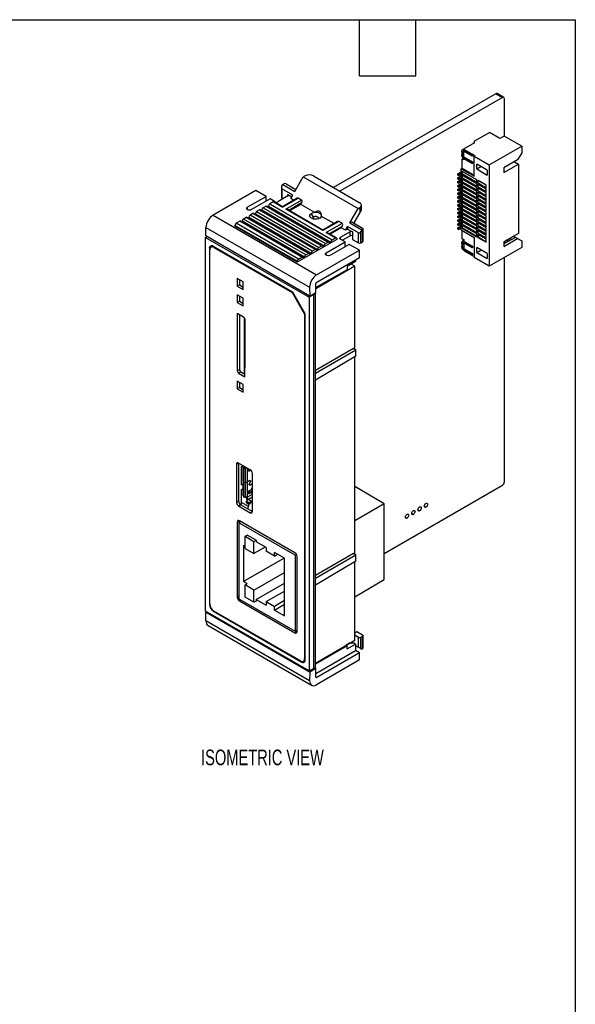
# Model space of a CAD drawing. Header units: millimetres. Extents: x 8 to 341, y 8 to 262.
# Tile 4 of 4: x 247 to 341, y 95 to 262. Entities that reach past the tile are written whole.
import ezdxf

# ---------------------------------------------------------------- set-up
doc = ezdxf.new("R2010")
doc.units = ezdxf.units.MM
doc.header["$LTSCALE"] = 1.25
doc.layers.add('DIMENSIONS', color=140, linetype='Continuous', lineweight=25)
doc.layers.add('TEXT', color=140, linetype='Continuous', lineweight=25)
doc.styles.add('SLDTEXTSTYLE0', font='TXT', dxfattribs={"width": 0.7})

msp = doc.modelspace()

# ---------------------------------------------------------------- linework, layer by layer
for p, q in [((300.344, 233.536), (327.831, 249.404)), ((328.962, 248.751), (301.475, 232.883)), ((327.831, 249.404), (328.962, 248.751)), ((329.212, 248.776), (328.081, 249.429)), ((329.316, 242.203), (329.316, 248.547)), ((324.211, 241.354), (326.791, 242.844)), ((328.559, 241.823), (326.791, 242.844)), ((329.266, 242.231), (328.559, 241.823)), ((332.236, 240.517), (329.266, 242.231)), ((323.94, 240.945), (322.172, 239.924)), ((324.246, 241.088), (322.407, 240.027)), ((324.211, 241.354), (324.211, 241.109)), ((324.211, 241.109), (324.246, 241.088)), ((324.211, 241.109), (324.211, 241.068)), ((326.756, 237.353), (332.236, 240.517)), ((332.236, 240.517), (332.236, 239.414)), ((322.089, 239.496), (322.089, 239.741)), ((322.301, 239.374), (322.089, 239.496)), ((322.089, 239.496), (322.089, 239.414)), ((322.089, 239.414), (322.089, 239.088)), ((322.089, 239.414), (322.231, 239.333)), ((322.089, 238.925), (322.089, 239.088)), ((322.089, 239.088), (322.231, 239.006)), ((322.355, 238.445), (322.16, 238.333)), ((322.231, 239.333), (322.301, 239.374)), ((322.231, 239.006), (322.231, 239.333)), ((322.301, 239.047), (322.231, 239.006)), ((322.372, 239.659), (322.301, 239.619)), ((322.301, 239.619), (322.301, 239.374)), ((322.301, 239.047), (322.301, 238.802)), ((322.301, 238.802), (322.407, 238.863)), ((322.372, 239.904), (322.443, 239.945)), ((323.857, 239.047), (322.372, 239.904)), ((323.857, 238.802), (322.372, 239.659)), ((322.443, 238.72), (322.372, 238.68)), ((322.372, 238.68), (323.857, 237.822)), ((322.372, 238.435), (323.857, 237.577)), ((322.407, 240.027), (324.317, 238.925)), ((322.407, 240.027), (322.407, 239.963)), ((322.407, 239.639), (322.407, 238.752)), ((322.407, 238.414), (322.407, 238.19)), ((322.443, 239.945), (323.928, 239.088)), ((322.443, 238.72), (323.928, 237.863)), ((323.857, 239.047), (323.928, 239.088)), ((323.857, 238.802), (323.857, 239.047)), ((323.928, 238.843), (323.857, 238.802)), ((323.928, 239.088), (323.928, 238.843)), ((324.317, 238.925), (324.175, 238.843)), ((324.175, 238.843), (326.756, 237.353)), ((324.175, 235.454), (324.175, 238.843)), ((332.236, 239.414), (331.529, 238.19)), ((322.018, 236.699), (322.16, 236.781)), ((322.16, 236.781), (322.16, 238.333)), ((322.407, 238.19), (322.16, 238.333)), ((322.16, 236.781), (324.175, 235.618)), ((323.857, 237.822), (323.928, 237.863)), ((323.857, 237.577), (323.857, 237.822)), ((323.857, 237.577), (323.928, 237.618)), ((323.928, 237.863), (323.928, 237.618)), ((326.403, 236.455), (324.635, 237.475)), ((324.635, 236.659), (324.635, 237.475)), ((324.635, 236.659), (325.342, 237.067)), ((326.756, 237.353), (326.756, 220.206)), ((331.529, 238.19), (329.231, 236.863)), ((329.231, 236.087), (331.671, 237.496)), ((329.231, 236.863), (329.231, 236.087)), ((330.999, 237.883), (331.671, 237.496)), ((331.671, 237.496), (331.671, 225.737)), ((293.858, 232.863), (295.276, 235.31)), ((295.569, 235.478), (295.276, 235.31)), ((295.276, 235.31), (304.539, 229.963)), ((296.983, 235.476), (304.832, 230.945)), ((321.417, 235.842), (322.054, 236.21)), ((321.417, 235.638), (321.417, 235.842)), ((321.559, 235.761), (321.417, 235.842)), ((321.559, 235.556), (321.417, 235.638)), ((321.417, 235.189), (322.054, 235.556)), ((321.417, 234.985), (321.417, 235.189)), ((321.559, 235.107), (321.417, 235.189)), ((322.195, 236.128), (321.559, 235.761)), ((321.559, 235.556), (322.195, 235.924)), ((321.559, 235.761), (321.559, 235.556)), ((322.195, 235.475), (321.559, 235.107)), ((321.559, 234.903), (322.195, 235.271)), ((321.559, 235.107), (321.559, 234.903)), ((322.018, 236.332), (322.018, 236.699)), ((322.018, 236.699), (324.175, 235.454)), ((322.054, 236.312), (322.018, 236.332)), ((324.635, 234.822), (322.018, 236.332)), ((322.018, 235.679), (322.018, 235.822)), ((322.054, 235.658), (322.018, 235.679)), ((324.635, 234.168), (322.018, 235.679)), ((322.018, 235.026), (322.018, 235.168)), ((322.036, 235.832), (324.635, 234.332)), ((322.036, 235.179), (324.635, 233.679)), ((322.054, 236.21), (322.054, 236.312)), ((324.635, 234.822), (322.054, 236.312)), ((322.195, 236.128), (322.054, 236.21)), ((322.054, 235.556), (322.054, 235.658)), ((324.635, 234.168), (322.054, 235.658)), ((322.195, 235.475), (322.054, 235.556)), ((322.107, 235.873), (324.635, 234.413)), ((322.107, 235.22), (324.635, 233.76)), ((322.195, 235.924), (322.195, 236.128)), ((322.195, 235.271), (322.195, 235.475)), ((324.635, 236.659), (326.403, 235.638)), ((326.403, 236.455), (326.403, 235.638)), ((291.578, 233.507), (291.574, 231.759)), ((291.666, 233.802), (291.808, 234.047)), ((291.808, 234.047), (291.949, 234.128)), ((291.808, 234.047), (293.858, 232.863)), ((292.374, 234.127), (294.035, 233.168)), ((321.559, 234.903), (321.417, 234.985)), ((321.417, 234.536), (322.054, 234.903)), ((321.417, 234.332), (321.417, 234.536)), ((321.559, 234.454), (321.417, 234.536)), ((321.559, 234.25), (321.417, 234.332)), ((321.417, 233.882), (322.054, 234.25)), ((321.417, 233.678), (321.417, 233.882)), ((321.559, 233.801), (321.417, 233.882)), ((321.559, 233.597), (321.417, 233.678)), ((321.417, 233.229), (322.054, 233.597)), ((322.195, 234.821), (321.559, 234.454)), ((321.559, 234.25), (322.195, 234.617)), ((321.559, 234.454), (321.559, 234.25)), ((322.195, 234.168), (321.559, 233.801)), ((321.559, 233.597), (322.195, 233.964)), ((321.559, 233.801), (321.559, 233.597)), ((322.195, 233.515), (321.559, 233.148)), ((322.054, 235.005), (322.018, 235.026)), ((324.635, 233.515), (322.018, 235.026)), ((322.018, 234.372), (322.018, 234.515)), ((322.054, 234.352), (322.018, 234.372)), ((324.635, 232.862), (322.018, 234.372)), ((322.018, 233.719), (322.018, 233.862)), ((322.054, 233.699), (322.018, 233.719)), ((324.635, 232.209), (322.018, 233.719)), ((322.036, 234.525), (324.635, 233.025)), ((322.036, 233.872), (324.635, 232.372)), ((322.054, 234.903), (322.054, 235.005)), ((324.635, 233.515), (322.054, 235.005)), ((322.195, 234.821), (322.054, 234.903)), ((322.054, 234.25), (322.054, 234.352)), ((324.635, 232.862), (322.054, 234.352)), ((322.195, 234.168), (322.054, 234.25)), ((322.054, 233.597), (322.054, 233.699)), ((324.635, 232.209), (322.054, 233.699)), ((322.195, 233.515), (322.054, 233.597)), ((322.107, 234.566), (324.635, 233.107)), ((322.107, 233.913), (324.635, 232.454)), ((322.195, 234.617), (322.195, 234.821)), ((322.195, 233.964), (322.195, 234.168)), ((322.195, 233.311), (322.195, 233.515)), ((324.635, 234.332), (324.635, 234.822)), ((324.635, 233.679), (324.635, 234.168)), ((324.635, 233.025), (324.635, 233.515)), ((324.812, 234.72), (324.812, 234.23)), ((326.226, 233.903), (324.812, 234.72)), ((324.812, 234.72), (324.847, 234.699)), ((324.847, 234.291), (324.812, 234.23)), ((324.812, 234.23), (326.226, 233.413)), ((324.812, 234.066), (324.812, 233.576)), ((326.226, 233.25), (324.812, 234.066)), ((324.812, 234.066), (324.847, 234.046)), ((324.847, 233.638), (324.812, 233.576)), ((324.812, 233.576), (326.226, 232.76)), ((324.812, 233.413), (324.812, 232.923)), ((326.226, 232.597), (324.812, 233.413)), ((324.812, 233.413), (324.847, 233.393)), ((326.226, 233.903), (324.847, 234.699)), ((324.847, 234.291), (324.847, 234.699)), ((324.847, 234.291), (326.226, 233.495)), ((326.226, 233.25), (324.847, 234.046)), ((324.847, 233.638), (324.847, 234.046)), ((324.847, 233.638), (326.226, 232.842)), ((326.226, 233.413), (326.226, 233.903)), ((287.253, 233.007), (280.005, 228.844)), ((285.796, 230.184), (288.978, 232.012)), ((288.978, 232.012), (287.253, 233.007)), ((288.976, 231.196), (288.978, 232.012)), ((292.655, 232.088), (290.958, 231.113)), ((291.666, 233.312), (291.662, 231.636)), ((293.504, 232.251), (291.666, 233.312)), ((292.654, 232.087), (292.655, 232.332)), ((292.655, 232.332), (293.326, 231.944)), ((293.15, 231.639), (293.504, 232.251)), ((321.417, 233.025), (321.417, 233.229)), ((321.559, 233.148), (321.417, 233.229)), ((321.559, 232.943), (321.417, 233.025)), ((321.417, 232.576), (322.054, 232.943)), ((321.417, 232.372), (321.417, 232.576)), ((321.559, 232.494), (321.417, 232.576)), ((321.559, 232.29), (321.417, 232.372)), ((321.417, 231.923), (322.054, 232.29)), ((321.417, 231.719), (321.417, 231.923)), ((321.559, 231.841), (321.417, 231.923)), ((321.559, 232.943), (322.195, 233.311)), ((321.559, 233.148), (321.559, 232.943)), ((322.195, 232.862), (321.559, 232.494)), ((321.559, 232.29), (322.195, 232.658)), ((321.559, 232.494), (321.559, 232.29)), ((322.195, 232.209), (321.559, 231.841)), ((321.559, 231.637), (322.195, 232.004)), ((321.559, 231.841), (321.559, 231.637)), ((322.018, 233.066), (322.018, 233.209)), ((322.054, 233.045), (322.018, 233.066)), ((324.635, 231.556), (322.018, 233.066)), ((322.018, 232.413), (322.018, 232.556)), ((322.054, 232.392), (322.018, 232.413)), ((324.635, 230.902), (322.018, 232.413)), ((322.018, 231.759), (322.018, 231.902)), ((322.054, 231.739), (322.018, 231.759)), ((324.635, 230.249), (322.018, 231.759)), ((322.036, 233.219), (324.635, 231.719)), ((322.036, 232.566), (324.635, 231.066)), ((322.036, 231.913), (324.635, 230.412)), ((322.054, 232.943), (322.054, 233.045)), ((324.635, 231.556), (322.054, 233.045)), ((322.195, 232.862), (322.054, 232.943)), ((322.054, 232.29), (322.054, 232.392)), ((324.635, 230.902), (322.054, 232.392)), ((322.195, 232.209), (322.054, 232.29)), ((322.054, 231.637), (322.054, 231.739)), ((324.635, 230.249), (322.054, 231.739)), ((322.107, 233.26), (324.635, 231.8)), ((322.107, 232.607), (324.635, 231.147)), ((322.107, 231.953), (324.635, 230.494)), ((322.195, 232.658), (322.195, 232.862)), ((322.195, 232.004), (322.195, 232.209)), ((324.635, 232.372), (324.635, 232.862)), ((324.635, 231.719), (324.635, 232.209)), ((324.847, 232.984), (324.812, 232.923)), ((324.812, 232.923), (326.226, 232.107)), ((324.812, 232.76), (324.812, 232.27)), ((326.226, 231.944), (324.812, 232.76)), ((324.812, 232.76), (324.847, 232.74)), ((324.847, 232.331), (324.812, 232.27)), ((324.812, 232.27), (326.226, 231.454)), ((324.812, 232.107), (324.812, 231.617)), ((326.226, 231.29), (324.812, 232.107)), ((324.812, 232.107), (324.847, 232.086)), ((326.226, 232.597), (324.847, 233.393)), ((324.847, 232.984), (324.847, 233.393)), ((324.847, 232.984), (326.226, 232.188)), ((326.226, 231.944), (324.847, 232.74)), ((324.847, 232.331), (324.847, 232.74)), ((324.847, 232.331), (326.226, 231.535)), ((326.226, 231.29), (324.847, 232.086)), ((324.847, 231.678), (324.847, 232.086)), ((326.226, 232.76), (326.226, 233.25)), ((326.226, 232.107), (326.226, 232.597)), ((326.226, 231.454), (326.226, 231.944)), ((285.796, 230.184), (285.795, 229.777)), ((289.685, 231.603), (286.503, 229.776)), ((288.961, 230.374), (288.484, 230.1)), ((288.484, 230.1), (299.019, 224.018)), ((288.961, 230.374), (299.497, 224.292)), ((299.646, 224.307), (289.11, 230.389)), ((289.385, 230.373), (289.261, 230.302)), ((289.385, 230.373), (299.921, 224.291)), ((290.181, 231.075), (289.597, 230.74)), ((289.597, 230.74), (300.133, 224.658)), ((290.533, 231.114), (289.685, 231.603)), ((290.181, 231.075), (291.736, 230.177)), ((291.736, 230.278), (290.33, 231.09)), ((291.662, 231.636), (291.765, 231.577)), ((291.736, 230.177), (294.423, 231.72)), ((294.211, 231.7), (291.736, 230.278)), ((292.302, 229.85), (294.989, 231.394)), ((294.988, 230.904), (292.814, 229.655)), ((294.847, 230.659), (292.956, 229.574)), ((293.627, 231.364), (293.15, 231.639)), ((294.989, 231.394), (294.423, 231.72)), ((294.847, 230.659), (294.988, 230.904)), ((297.215, 229.292), (294.847, 230.659)), ((304.539, 229.963), (304.832, 230.131)), ((304.832, 230.131), (304.83, 229.313)), ((305.123, 229.719), (305.125, 230.537)), ((321.559, 231.637), (321.417, 231.719)), ((321.417, 231.27), (322.054, 231.637)), ((321.417, 231.065), (321.417, 231.27)), ((321.559, 231.188), (321.417, 231.27)), ((321.559, 230.984), (321.417, 231.065)), ((321.417, 230.616), (322.054, 230.984)), ((321.417, 230.412), (321.417, 230.616)), ((321.559, 230.535), (321.417, 230.616)), ((321.559, 230.331), (321.417, 230.412)), ((321.417, 229.963), (322.054, 230.33)), ((322.195, 231.555), (321.559, 231.188)), ((321.559, 230.984), (322.195, 231.351)), ((321.559, 231.188), (321.559, 230.984)), ((322.195, 230.902), (321.559, 230.535)), ((321.559, 230.331), (322.195, 230.698)), ((321.559, 230.535), (321.559, 230.331)), ((322.195, 230.249), (321.559, 229.881)), ((322.018, 231.106), (322.018, 231.249)), ((322.054, 231.086), (322.018, 231.106)), ((324.635, 229.596), (322.018, 231.106)), ((322.018, 230.453), (322.018, 230.596)), ((322.054, 230.433), (322.018, 230.453)), ((324.635, 228.943), (322.018, 230.453)), ((322.036, 231.259), (324.635, 229.759)), ((322.036, 230.606), (324.635, 229.106)), ((322.195, 231.555), (322.054, 231.637)), ((322.054, 230.984), (322.054, 231.086)), ((324.635, 229.596), (322.054, 231.086)), ((322.195, 230.902), (322.054, 230.984)), ((322.054, 230.33), (322.054, 230.433)), ((324.635, 228.943), (322.054, 230.433)), ((322.195, 230.249), (322.054, 230.33)), ((322.107, 231.3), (324.635, 229.841)), ((322.107, 230.647), (324.635, 229.188)), ((322.195, 231.351), (322.195, 231.555)), ((322.195, 230.698), (322.195, 230.902)), ((322.195, 230.045), (322.195, 230.249)), ((324.635, 231.066), (324.635, 231.556)), ((324.635, 230.412), (324.635, 230.902)), ((324.635, 229.759), (324.635, 230.249)), ((324.847, 231.678), (324.812, 231.617)), ((324.812, 231.617), (326.226, 230.8)), ((324.812, 231.453), (324.812, 230.964)), ((326.226, 230.637), (324.812, 231.453)), ((324.812, 231.453), (324.847, 231.433)), ((324.847, 231.025), (324.812, 230.964)), ((324.812, 230.964), (326.226, 230.147)), ((324.812, 230.8), (324.812, 230.31)), ((326.226, 229.984), (324.812, 230.8)), ((324.812, 230.8), (324.847, 230.78)), ((324.847, 230.372), (324.812, 230.31)), ((324.812, 230.31), (326.226, 229.494)), ((324.812, 230.147), (324.812, 229.657)), ((326.226, 229.331), (324.812, 230.147)), ((324.812, 230.147), (324.847, 230.127)), ((324.847, 231.678), (326.226, 230.882)), ((326.226, 230.637), (324.847, 231.433)), ((324.847, 231.025), (324.847, 231.433)), ((324.847, 231.025), (326.226, 230.229)), ((326.226, 229.984), (324.847, 230.78)), ((324.847, 230.372), (324.847, 230.78)), ((324.847, 230.372), (326.226, 229.576)), ((326.226, 229.331), (324.847, 230.127)), ((324.847, 229.718), (324.847, 230.127)), ((326.226, 230.8), (326.226, 231.29)), ((326.226, 230.147), (326.226, 230.637)), ((280.005, 228.844), (297.526, 218.73)), ((285.62, 228.455), (285.143, 228.181)), ((296.156, 222.373), (285.62, 228.455)), ((296.305, 222.388), (285.769, 228.47)), ((286.044, 228.454), (285.92, 228.383)), ((296.579, 222.371), (286.044, 228.454)), ((286.734, 229.095), (286.256, 228.821)), ((296.792, 222.739), (286.256, 228.821)), ((297.269, 223.013), (286.734, 229.095)), ((297.419, 223.027), (286.883, 229.11)), ((287.157, 229.093), (287.034, 229.022)), ((287.157, 229.093), (297.693, 223.011)), ((287.847, 229.735), (287.37, 229.461)), ((287.37, 229.461), (297.906, 223.378)), ((287.847, 229.735), (298.383, 223.652)), ((298.533, 223.667), (287.997, 229.749)), ((288.271, 229.733), (288.147, 229.662)), ((288.271, 229.733), (298.807, 223.651)), ((298.595, 226.217), (292.302, 229.85)), ((298.595, 226.318), (292.601, 229.779)), ((300.486, 227.404), (298.347, 228.639)), ((303.122, 227.515), (304.539, 229.963)), ((304.83, 229.313), (303.798, 227.532)), ((321.417, 229.759), (321.417, 229.963)), ((321.559, 229.881), (321.417, 229.963)), ((321.559, 229.677), (321.417, 229.759)), ((321.417, 229.31), (322.054, 229.677)), ((321.417, 229.106), (321.417, 229.31)), ((321.559, 229.228), (321.417, 229.31)), ((321.559, 229.024), (321.417, 229.106)), ((321.417, 228.657), (322.054, 229.024)), ((321.417, 228.452), (321.417, 228.657)), ((321.559, 228.575), (321.417, 228.657)), ((321.559, 228.371), (321.417, 228.452)), ((321.559, 229.677), (322.195, 230.045)), ((321.559, 229.881), (321.559, 229.677)), ((322.195, 229.596), (321.559, 229.228)), ((321.559, 229.024), (322.195, 229.391)), ((321.559, 229.228), (321.559, 229.024)), ((322.195, 228.942), (321.559, 228.575)), ((321.559, 228.371), (322.195, 228.738)), ((321.559, 228.575), (321.559, 228.371)), ((322.018, 229.8), (322.018, 229.943)), ((322.054, 229.779), (322.018, 229.8)), ((324.635, 228.289), (322.018, 229.8)), ((322.018, 229.146), (322.018, 229.289)), ((322.054, 229.126), (322.018, 229.146)), ((324.635, 227.636), (322.018, 229.146)), ((322.018, 228.493), (322.018, 228.636)), ((322.054, 228.473), (322.018, 228.493)), ((324.635, 226.983), (322.018, 228.493)), ((322.036, 229.953), (324.635, 228.453)), ((322.036, 229.3), (324.635, 227.799)), ((322.036, 228.646), (324.635, 227.146)), ((322.054, 229.677), (322.054, 229.779)), ((324.635, 228.289), (322.054, 229.779)), ((322.195, 229.596), (322.054, 229.677)), ((322.054, 229.024), (322.054, 229.126)), ((324.635, 227.636), (322.054, 229.126)), ((322.195, 228.942), (322.054, 229.024)), ((322.054, 228.371), (322.054, 228.473)), ((324.635, 226.983), (322.054, 228.473)), ((322.107, 229.994), (324.635, 228.534)), ((322.107, 229.34), (324.635, 227.881)), ((322.107, 228.687), (324.635, 227.228)), ((322.195, 229.391), (322.195, 229.596)), ((322.195, 228.738), (322.195, 228.942)), ((324.635, 229.106), (324.635, 229.596)), ((324.635, 228.453), (324.635, 228.943)), ((324.847, 229.718), (324.812, 229.657)), ((324.812, 229.657), (326.226, 228.841)), ((324.812, 229.494), (324.812, 229.004)), ((326.226, 228.677), (324.812, 229.494)), ((324.812, 229.494), (324.847, 229.473)), ((324.847, 229.065), (324.812, 229.004)), ((324.812, 229.004), (326.226, 228.187)), ((324.812, 228.841), (324.812, 228.351)), ((326.226, 228.024), (324.812, 228.841)), ((324.812, 228.841), (324.847, 228.82)), ((324.847, 228.412), (324.812, 228.351)), ((324.847, 229.718), (326.226, 228.922)), ((326.226, 228.677), (324.847, 229.473)), ((324.847, 229.065), (324.847, 229.473)), ((324.847, 229.065), (326.226, 228.269)), ((326.226, 228.024), (324.847, 228.82)), ((324.847, 228.412), (324.847, 228.82)), ((324.847, 228.412), (326.226, 227.616)), ((326.226, 229.494), (326.226, 229.984)), ((326.226, 228.841), (326.226, 229.331)), ((326.226, 228.187), (326.226, 228.677)), ((278.754, 225.317), (278.779, 226.776)), ((278.779, 226.776), (296.342, 216.637)), ((294.246, 221.031), (283.71, 227.113)), ((283.71, 226.95), (283.71, 227.113)), ((294.246, 220.868), (283.71, 226.95)), ((284.506, 227.816), (283.923, 227.481)), ((294.459, 221.398), (283.923, 227.481)), ((295.042, 221.733), (284.506, 227.816)), ((295.191, 221.748), (284.656, 227.83)), ((284.93, 227.814), (284.806, 227.743)), ((295.466, 221.732), (284.93, 227.814)), ((295.678, 222.099), (285.143, 228.181)), ((301.282, 227.761), (298.595, 226.217)), ((301.07, 227.74), (298.595, 226.318)), ((301.848, 227.434), (299.161, 225.891)), ((301.847, 226.945), (299.673, 225.696)), ((301.848, 227.434), (301.282, 227.761)), ((301.706, 226.7), (301.847, 226.945)), ((302.413, 226.292), (302.767, 226.904)), ((302.767, 226.904), (302.766, 226.495)), ((304.606, 225.842), (302.767, 226.904)), ((303.122, 227.515), (303.475, 227.718)), ((303.122, 227.515), (305.172, 226.332)), ((303.475, 227.718), (305.314, 226.657)), ((321.417, 228.003), (322.054, 228.371)), ((321.417, 227.799), (321.417, 228.003)), ((321.559, 227.922), (321.417, 228.003)), ((321.559, 227.718), (321.417, 227.799)), ((321.417, 227.35), (322.054, 227.718)), ((321.417, 227.146), (321.417, 227.35)), ((321.417, 227.35), (321.559, 227.269)), ((321.559, 227.064), (321.417, 227.146)), ((321.417, 226.697), (322.054, 227.064)), ((322.195, 228.289), (321.559, 227.922)), ((321.559, 227.718), (322.195, 228.085)), ((321.559, 227.922), (321.559, 227.718)), ((322.195, 227.636), (321.559, 227.269)), ((321.559, 227.064), (322.195, 227.432)), ((321.559, 227.269), (321.559, 227.064)), ((322.195, 226.983), (321.559, 226.615)), ((321.559, 226.411), (322.195, 226.779)), ((322.018, 227.84), (322.018, 227.983)), ((322.054, 227.82), (322.018, 227.84)), ((324.635, 226.33), (322.018, 227.84)), ((322.018, 227.187), (322.018, 227.33)), ((322.054, 227.166), (322.018, 227.187)), ((324.635, 225.676), (322.018, 227.187)), ((322.036, 227.993), (324.635, 226.493)), ((322.036, 227.34), (324.635, 225.84)), ((322.195, 228.289), (322.054, 228.371)), ((322.054, 227.718), (322.054, 227.82)), ((324.635, 226.33), (322.054, 227.82)), ((322.195, 227.636), (322.054, 227.718)), ((322.054, 227.064), (322.054, 227.166)), ((324.635, 225.676), (322.054, 227.166)), ((322.195, 226.983), (322.054, 227.064)), ((322.107, 228.034), (324.635, 226.575)), ((322.107, 227.381), (324.635, 225.921)), ((322.195, 228.085), (322.195, 228.289)), ((322.195, 227.432), (322.195, 227.636)), ((322.195, 226.779), (322.195, 226.983)), ((324.635, 227.799), (324.635, 228.289)), ((324.635, 227.146), (324.635, 227.636)), ((324.635, 226.493), (324.635, 226.983)), ((324.812, 228.351), (326.226, 227.534)), ((324.812, 228.187), (324.812, 227.697)), ((326.226, 227.371), (324.812, 228.187)), ((324.812, 228.187), (324.847, 228.167)), ((324.847, 227.759), (324.812, 227.697)), ((324.812, 227.697), (326.226, 226.881)), ((324.812, 227.534), (324.812, 227.044)), ((326.226, 226.718), (324.812, 227.534)), ((324.812, 227.534), (324.847, 227.514)), ((324.847, 227.105), (324.812, 227.044)), ((324.812, 227.044), (326.226, 226.228)), ((324.812, 226.881), (324.812, 226.391)), ((326.226, 226.064), (324.812, 226.881)), ((324.812, 226.881), (324.847, 226.86)), ((326.226, 227.371), (324.847, 228.167)), ((324.847, 227.759), (324.847, 228.167)), ((324.847, 227.759), (326.226, 226.963)), ((326.226, 226.718), (324.847, 227.514)), ((324.847, 227.105), (324.847, 227.514)), ((324.847, 227.105), (326.226, 226.309)), ((326.226, 226.064), (324.847, 226.86)), ((324.847, 226.452), (324.847, 226.86)), ((326.226, 227.534), (326.226, 228.024)), ((326.226, 226.881), (326.226, 227.371)), ((278.729, 225.068), (278.945, 225.207)), ((278.729, 225.068), (296.252, 214.952)), ((278.729, 161.801), (278.729, 225.068)), ((296.361, 215.153), (278.754, 225.317)), ((299.161, 225.891), (300.717, 224.993)), ((300.866, 225.007), (299.46, 225.819)), ((301.706, 226.7), (299.815, 225.614)), ((303.191, 226.005), (301.493, 225.031)), ((302.413, 226.292), (301.706, 226.7)), ((301.849, 224.581), (303.189, 225.351)), ((302.766, 226.495), (302.413, 226.292)), ((302.766, 226.495), (303.615, 226.005)), ((303.189, 225.351), (303.191, 226.005)), ((303.613, 225.351), (303.612, 224.738)), ((303.615, 226.005), (303.613, 225.351)), ((304.602, 224.166), (304.606, 225.842)), ((305.026, 224.166), (305.03, 226.087)), ((305.172, 226.332), (305.03, 226.087)), ((305.314, 226.413), (305.172, 226.332)), ((305.309, 224.328), (305.314, 226.413)), ((305.397, 224.45), (305.401, 226.535)), ((321.417, 226.493), (321.417, 226.697)), ((321.559, 226.615), (321.417, 226.697)), ((321.559, 226.411), (321.417, 226.493)), ((321.559, 226.615), (321.559, 226.411)), ((322.018, 226.329), (322.018, 226.676)), ((322.018, 226.329), (324.175, 225.084)), ((322.036, 226.687), (324.635, 225.187)), ((322.107, 226.727), (324.635, 225.268)), ((322.16, 224.86), (322.16, 226.248)), ((324.175, 225.084), (324.175, 221.696)), ((324.635, 225.84), (324.635, 226.33)), ((324.635, 225.187), (324.635, 225.676)), ((324.847, 226.452), (324.812, 226.391)), ((324.812, 226.391), (326.226, 225.575)), ((324.812, 226.228), (324.812, 225.738)), ((326.226, 225.411), (324.812, 226.228)), ((324.812, 226.228), (324.847, 226.207)), ((324.847, 225.799), (324.812, 225.738)), ((324.812, 225.738), (326.226, 224.921)), ((326.226, 224.758), (324.812, 225.574)), ((324.812, 225.574), (324.812, 225.084)), ((324.847, 225.554), (324.812, 225.574)), ((324.812, 225.084), (324.847, 225.146)), ((324.812, 225.084), (326.226, 224.268)), ((324.847, 226.452), (326.226, 225.656)), ((326.226, 225.411), (324.847, 226.207)), ((324.847, 225.799), (324.847, 226.207)), ((324.847, 225.799), (326.226, 225.003)), ((326.226, 224.758), (324.847, 225.554)), ((324.847, 225.554), (324.847, 225.146)), ((324.847, 225.146), (326.226, 224.35)), ((326.226, 226.228), (326.226, 226.718)), ((326.226, 225.575), (326.226, 226.064)), ((326.226, 224.921), (326.226, 225.411)), ((331.671, 225.737), (329.231, 224.329)), ((331.176, 225.084), (329.231, 223.962)), ((330.857, 225.268), (331.175, 225.084)), ((331.529, 224.88), (331.176, 225.084)), ((279.969, 223.606), (279.645, 223.419)), ((293.493, 215.808), (280.074, 223.555)), ((280.27, 223.441), (280.145, 223.369)), ((300.928, 224.706), (294.246, 220.868)), ((297.906, 223.378), (298.383, 223.652)), ((298.595, 223.529), (298.807, 223.651)), ((299.019, 224.018), (299.497, 224.292)), ((299.16, 222.469), (302.342, 224.297)), ((299.708, 224.169), (299.921, 224.291)), ((303.049, 223.888), (299.867, 222.061)), ((300.133, 224.658), (300.717, 224.993)), ((300.928, 224.869), (300.928, 224.706)), ((301.493, 225.031), (301.493, 224.787)), ((302.342, 224.297), (301.493, 224.786)), ((302.34, 223.481), (302.342, 224.297)), ((304.774, 222.893), (303.049, 223.888)), ((303.612, 224.738), (304.602, 224.166)), ((305.026, 224.166), (305.309, 224.328)), ((322.089, 223.982), (322.089, 224.227)), ((322.301, 223.859), (322.089, 223.982)), ((322.089, 223.982), (322.089, 223.9)), ((322.089, 223.9), (322.231, 223.819)), ((322.089, 223.9), (322.089, 223.574)), ((322.089, 223.41), (322.089, 223.574)), ((322.089, 223.574), (322.231, 223.492)), ((322.16, 224.86), (322.513, 224.656)), ((322.513, 224.655), (322.16, 224.86)), ((322.513, 224.607), (322.172, 224.41)), ((322.231, 223.819), (322.301, 223.859)), ((322.231, 223.492), (322.231, 223.819)), ((322.301, 223.533), (322.231, 223.492)), ((322.372, 224.145), (322.301, 224.104)), ((322.301, 223.859), (322.301, 224.104)), ((322.301, 223.288), (322.301, 223.533)), ((322.301, 223.288), (322.513, 223.41)), ((322.372, 224.39), (322.513, 224.472)), ((323.857, 223.533), (322.372, 224.39)), ((323.857, 223.288), (322.372, 224.145)), ((322.513, 224.39), (322.513, 224.656)), ((322.513, 224.39), (323.928, 223.574)), ((322.513, 223.165), (322.513, 224.064)), ((323.928, 223.574), (323.857, 223.533)), ((323.857, 223.288), (323.857, 223.533)), ((323.928, 223.574), (323.928, 223.329)), ((326.226, 224.268), (326.226, 224.758)), ((329.231, 223.553), (331.529, 224.88)), ((329.231, 224.329), (329.231, 223.553)), ((329.301, 224.37), (329.62, 224.186)), ((329.938, 224.37), (329.62, 224.554)), ((330.009, 224.411), (329.69, 224.594)), ((329.962, 224.751), (330.28, 224.567)), ((330.539, 224.717), (330.221, 224.9)), ((331.529, 224.88), (332.236, 224.472)), ((332.236, 224.472), (332.236, 223.369)), ((279.477, 223.208), (279.367, 223.146)), ((279.367, 223.146), (279.367, 162.986)), ((279.437, 163.027), (279.437, 222.961)), ((280.145, 223.369), (293.367, 215.736)), ((294.459, 221.398), (295.042, 221.733)), ((295.254, 221.61), (295.466, 221.732)), ((295.678, 222.099), (296.156, 222.373)), ((296.367, 222.25), (296.579, 222.371)), ((296.792, 222.739), (297.269, 223.013)), ((297.481, 222.889), (297.693, 223.011)), ((297.526, 218.73), (304.774, 222.893)), ((299.159, 222.062), (299.16, 222.469)), ((304.79, 221.656), (304.774, 222.893)), ((322.513, 223.247), (322.372, 223.165)), ((322.372, 223.165), (323.857, 222.308)), ((322.372, 222.92), (323.857, 222.063)), ((322.513, 223.165), (323.928, 222.349)), ((322.513, 222.818), (322.513, 222.839)), ((322.513, 222.818), (324.175, 221.859)), ((323.928, 223.329), (323.857, 223.288)), ((323.857, 222.308), (323.928, 222.349)), ((323.857, 222.063), (323.857, 222.308)), ((323.857, 222.063), (323.928, 222.104)), ((323.928, 222.349), (323.928, 222.104)), ((326.403, 222.329), (324.635, 223.349)), ((324.635, 222.533), (324.635, 223.349)), ((324.635, 222.533), (325.342, 222.941)), ((324.635, 222.533), (326.403, 221.512)), ((326.403, 222.329), (326.403, 221.512)), ((332.236, 223.369), (326.756, 220.206)), ((294.246, 220.868), (294.246, 221.031)), ((303.967, 220.197), (297.414, 216.347)), ((297.542, 217.493), (304.79, 221.656)), ((302.691, 220.175), (302.689, 219.602)), ((304.105, 220.987), (302.691, 220.175)), ((303.967, 220.197), (303.349, 220.553)), ((303.967, 206.184), (303.967, 220.197)), ((304.105, 221.263), (304.105, 220.987)), ((326.756, 220.206), (324.175, 221.696)), ((329.316, 183.713), (329.316, 221.684)), ((302.689, 219.602), (297.411, 216.571)), ((284.104, 218.144), (284.104, 216.837)), ((285.094, 217.572), (284.104, 218.144)), ((284.458, 217.041), (284.104, 216.837)), ((284.104, 216.837), (285.094, 216.266)), ((284.458, 217.939), (284.458, 217.041)), ((284.458, 217.041), (285.094, 216.674)), ((285.094, 216.266), (285.094, 217.572)), ((297.421, 215.762), (297.402, 217.247)), ((284.104, 215.367), (284.104, 214.061)), ((285.094, 214.796), (284.104, 215.367)), ((284.458, 215.163), (284.458, 214.265)), ((293.367, 215.736), (293.493, 215.808)), ((293.367, 215.736), (295.489, 212.061)), ((295.614, 212.134), (293.493, 215.808)), ((297.051, 215.413), (296.252, 214.952)), ((296.342, 216.637), (296.361, 215.153)), ((296.361, 215.153), (297.421, 215.762)), ((297.051, 215.413), (296.932, 215.481)), ((297.331, 215.577), (297.051, 215.413)), ((297.051, 152.098), (297.051, 215.413)), ((297.216, 215.644), (297.331, 215.577)), ((297.331, 152.263), (297.331, 215.577)), ((284.458, 214.265), (284.104, 214.061)), ((284.104, 214.061), (285.094, 213.489)), ((284.458, 214.265), (285.094, 213.898)), ((285.094, 213.489), (285.094, 214.796)), ((296.252, 214.952), (296.252, 151.684)), ((284.104, 212.183), (284.104, 202.466)), ((285.165, 211.57), (284.104, 212.183)), ((284.458, 211.979), (284.458, 202.67)), ((295.614, 212.134), (295.489, 212.061)), ((295.489, 212.061), (295.489, 153.76)), ((295.614, 153.606), (295.614, 212.134)), ((285.263, 211.486), (285.263, 201.96)), ((285.313, 202.982), (285.313, 211.416)), ((285.369, 211.274), (285.369, 202.95)), ((285.377, 201.486), (285.377, 211.203)), ((297.331, 202.599), (303.754, 206.307)), ((297.331, 202.102), (304.184, 206.058)), ((303.754, 206.307), (304.184, 206.058)), ((304.184, 204.976), (304.184, 206.058)), ((304.184, 204.976), (297.331, 200.881)), ((303.967, 171.481), (303.967, 204.846)), ((284.458, 202.67), (284.104, 202.466)), ((284.316, 202.099), (284.67, 202.303)), ((284.316, 202.099), (285.377, 201.486)), ((284.67, 202.303), (285.377, 201.894)), ((285.369, 202.95), (285.313, 202.982)), ((285.369, 202.95), (285.377, 202.954)), ((284.104, 200.751), (284.104, 199.445)), ((285.094, 200.18), (284.104, 200.751)), ((284.458, 200.547), (284.458, 199.649)), ((285.094, 198.873), (285.094, 200.18)), ((284.458, 199.649), (284.104, 199.445)), ((284.104, 199.445), (285.094, 198.873)), ((284.458, 199.649), (285.094, 199.281)), ((283.963, 186.666), (284.316, 186.87)), ((286.296, 185.727), (284.316, 186.87)), ((284.316, 186.87), (284.316, 180.419)), ((283.963, 186.666), (283.963, 180.215)), ((284.839, 186.269), (285.098, 186.419)), ((285.13, 186.101), (284.839, 186.269)), ((284.839, 183.207), (284.839, 186.269)), ((285.078, 185.985), (285.135, 185.815)), ((285.078, 183.882), (285.078, 185.985)), ((285.135, 185.815), (285.135, 183.712)), ((285.391, 186.183), (285.274, 186.17)), ((285.274, 186.17), (285.331, 186)), ((285.331, 186), (285.448, 186.013)), ((285.448, 186.013), (285.448, 183.584)), ((285.758, 186.038), (285.758, 183.679)), ((286.07, 185.513), (286.07, 185.858)), ((286.363, 185.682), (286.07, 185.513)), ((286.173, 185.656), (286.173, 185.799)), ((286.65, 178.664), (286.65, 185.115)), ((285.135, 183.712), (285.078, 183.882)), ((285.135, 183.345), (285.078, 183.515)), ((285.078, 181.412), (285.078, 183.515)), ((285.085, 183.841), (285.142, 183.671)), ((285.318, 183.57), (285.331, 183.53)), ((285.331, 183.571), (285.448, 183.584)), ((285.448, 183.543), (285.331, 183.53)), ((285.448, 183.543), (285.448, 181.114)), ((285.758, 183.679), (286.161, 183.912)), ((286.133, 183.855), (285.758, 183.638)), ((285.758, 183.638), (285.758, 181.209)), ((286.097, 183.875), (286.133, 183.855)), ((286.15, 183.38), (286.266, 183.613)), ((286.253, 183.867), (286.168, 183.916)), ((286.176, 183.431), (286.184, 183.427)), ((286.299, 183.66), (286.184, 183.427)), ((286.299, 183.66), (286.287, 183.667)), ((285.078, 183.069), (284.839, 183.207)), ((284.839, 182.391), (285.078, 182.529)), ((285.078, 182.253), (284.839, 182.391)), ((284.839, 180.165), (284.839, 182.391)), ((285.135, 183.345), (285.135, 181.242)), ((286.07, 182.165), (286.501, 182.414)), ((286.07, 181.634), (286.07, 182.165)), ((286.501, 181.883), (286.07, 181.634)), ((286.112, 183.222), (286.197, 183.173)), ((286.173, 181.777), (286.173, 182.224)), ((286.173, 181.938), (286.288, 182.005)), ((286.228, 183.163), (286.288, 183.128)), ((286.65, 183.337), (286.288, 183.128)), ((286.288, 182.005), (286.501, 181.883)), ((286.317, 183.185), (286.65, 183.378)), ((286.57, 182.083), (286.361, 181.963)), ((286.412, 181.934), (286.502, 181.985)), ((286.501, 182.414), (286.501, 182.475)), ((286.501, 181.822), (286.501, 181.883)), ((286.501, 181.822), (286.571, 181.781)), ((286.65, 181.9), (286.502, 181.985)), ((286.571, 182.597), (286.65, 182.643)), ((286.65, 181.826), (286.571, 181.781)), ((286.572, 182.097), (286.65, 182.052)), ((286.642, 182.209), (286.65, 182.214)), ((286.642, 182.209), (286.65, 182.205)), ((308.987, 179.984), (303.967, 182.882)), ((308.987, 171.569), (328.962, 183.101)), ((284.316, 180.419), (283.963, 180.215)), ((285.97, 179.512), (284.839, 180.165)), ((285.078, 181.412), (285.135, 181.242)), ((285.085, 181.37), (285.142, 181.2)), ((285.448, 181.114), (285.331, 181.101)), ((285.646, 180.362), (285.671, 180.405)), ((285.671, 180.405), (286.131, 180.139)), ((285.687, 180.107), (285.864, 180.005)), ((285.837, 180.019), (285.687, 180.107)), ((285.758, 181.087), (286.65, 181.602)), ((285.758, 181.209), (285.758, 181.087)), ((286.65, 181.112), (285.97, 180.719)), ((285.97, 180.719), (286.43, 180.454)), ((286.131, 180.139), (286.106, 180.096)), ((286.106, 180.096), (286.255, 180.008)), ((286.43, 180.454), (286.43, 180.209)), ((286.43, 180.454), (286.45, 180.442)), ((286.43, 180.209), (286.45, 180.197)), ((286.45, 180.442), (286.65, 180.557)), ((286.65, 180.454), (286.598, 180.424)), ((286.598, 180.424), (286.65, 180.452)), ((284.316, 179.603), (284.67, 179.807)), ((284.316, 179.603), (286.296, 178.46)), ((284.67, 179.807), (286.65, 178.664)), ((286.013, 179.917), (285.837, 180.019)), ((285.864, 180.005), (286.013, 179.917)), ((285.97, 179.942), (285.97, 179.512)), ((286.255, 180.008), (286.28, 180.052)), ((286.296, 178.46), (286.65, 178.664)), ((308.987, 179.984), (303.967, 177.086)), ((308.987, 167.123), (308.987, 179.984)), ((314.679, 178.938), (314.962, 178.775)), ((315.739, 179.55), (316.022, 179.387)), ((284.104, 176.908), (284.458, 177.112)), ((284.104, 176.908), (284.104, 164.17)), ((284.725, 176.958), (284.379, 176.759)), ((293.89, 171.269), (284.379, 176.759)), ((284.379, 176.759), (284.379, 163.899)), ((293.862, 171.683), (284.458, 177.112)), ((284.458, 177.112), (284.458, 176.805)), ((312.557, 177.713), (312.84, 177.55)), ((313.618, 178.326), (313.901, 178.162)), ((285.44, 174.469), (285.793, 174.673)), ((285.44, 174.469), (286.925, 173.612)), ((285.44, 172.395), (285.44, 174.469)), ((287.278, 173.816), (285.793, 174.673)), ((286.925, 173.612), (287.278, 173.816)), ((286.925, 171.538), (286.925, 173.612)), ((287.278, 173.816), (287.278, 173.534)), ((288.975, 172.554), (287.278, 173.534)), ((285.157, 172.966), (285.44, 172.803)), ((285.157, 172.966), (285.157, 166.793)), ((285.44, 172.395), (286.925, 171.538)), ((288.831, 172.638), (286.925, 171.538)), ((288.975, 172.554), (288.975, 171.945)), ((290.39, 171.128), (288.975, 171.945)), ((292.087, 170.758), (290.39, 171.738)), ((290.39, 171.128), (290.39, 171.738)), ((292.056, 170.776), (285.157, 166.793)), ((290.39, 171.128), (290.918, 171.433)), ((292.087, 161.001), (292.087, 170.758)), ((294.122, 171.403), (293.89, 171.269)), ((293.89, 171.269), (293.89, 158.408)), ((294.216, 158.333), (294.216, 171.071)), ((297.331, 167.896), (303.754, 171.604)), ((297.331, 167.399), (304.184, 171.355)), ((304.186, 170.275), (297.331, 166.178)), ((303.754, 171.604), (304.184, 171.355)), ((303.967, 156.882), (303.967, 170.143)), ((304.186, 171.354), (304.184, 171.355)), ((304.186, 170.275), (304.186, 171.354)), ((285.793, 166.426), (285.157, 166.793)), ((286.925, 165.365), (292.087, 168.344)), ((303.967, 164.226), (308.987, 167.123)), ((285.44, 166.222), (285.793, 166.426)), ((286.925, 165.365), (285.44, 166.222)), ((285.44, 164.148), (285.44, 166.222)), ((286.925, 163.291), (286.925, 165.365)), ((287.278, 163.776), (292.087, 166.552)), ((288.975, 163.407), (292.087, 165.203)), ((284.379, 164.329), (284.104, 164.17)), ((284.379, 163.899), (293.89, 158.408)), ((284.458, 163.558), (284.714, 163.705)), ((284.458, 163.558), (293.862, 158.129)), ((286.925, 163.291), (285.44, 164.148)), ((287.278, 163.495), (286.925, 163.291)), ((287.278, 163.776), (287.278, 163.495)), ((287.278, 163.776), (288.975, 162.797)), ((288.975, 163.407), (288.975, 162.797)), ((288.975, 163.407), (290.39, 162.59)), ((292.087, 163.57), (290.39, 162.59)), ((296.252, 151.684), (278.729, 161.801)), ((279.367, 162.986), (279.437, 163.025)), ((280.143, 161.803), (280.074, 161.761)), ((280.074, 161.761), (294.907, 153.198)), ((294.782, 153.352), (280.145, 161.802)), ((290.39, 161.98), (292.087, 162.96)), ((290.39, 161.98), (290.39, 162.59)), ((290.39, 161.98), (292.087, 161.001)), ((278.754, 161.628), (278.891, 161.707)), ((278.754, 161.628), (296.361, 151.464)), ((278.779, 160.147), (278.754, 161.628)), ((296.342, 150.009), (278.779, 160.147)), ((279.146, 159.364), (296.679, 149.242)), ((293.89, 158.408), (294.216, 158.597)), ((293.988, 158.465), (294.216, 158.333)), ((293.862, 158.129), (294.216, 158.333)), ((294.206, 158.339), (294.216, 158.345)), ((297.331, 152.984), (303.967, 156.882)), ((303.967, 158.131), (304.319, 158.336)), ((304.602, 157.354), (303.967, 157.721)), ((304.319, 158.336), (305.309, 157.764)), ((304.606, 155.682), (304.602, 157.354)), ((305.309, 157.519), (305.026, 157.354)), ((305.03, 155.438), (305.026, 157.354)), ((305.314, 155.439), (305.309, 157.519)), ((305.401, 155.562), (305.397, 157.642)), ((297.331, 152.845), (302.689, 155.954)), ((297.411, 151.258), (304.107, 155.143)), ((302.689, 155.954), (302.537, 156.042)), ((303.109, 156.369), (302.616, 156.088)), ((302.691, 155.383), (302.689, 155.954)), ((302.691, 155.383), (304.105, 156.204)), ((303.819, 156.369), (303.109, 156.369)), ((303.153, 156.369), (303.153, 156.404)), ((303.253, 156.463), (303.415, 156.369)), ((303.615, 156.661), (303.602, 156.668)), ((303.615, 156.675), (303.615, 156.661)), ((304.105, 156.204), (303.819, 156.369)), ((304.105, 156.204), (304.107, 155.143)), ((304.105, 155.971), (304.606, 155.682)), ((304.79, 154.749), (304.107, 155.143)), ((305.03, 155.438), (305.172, 155.357)), ((305.172, 155.357), (305.314, 155.439)), ((295.282, 153.303), (295.606, 153.49)), ((295.614, 153.833), (295.489, 153.76)), ((304.774, 153.537), (297.526, 149.332)), ((304.79, 154.749), (297.542, 150.544)), ((304.774, 153.537), (304.79, 154.749)), ((294.907, 153.198), (295.016, 153.263)), ((297.051, 152.098), (296.252, 151.684)), ((297.421, 152.079), (296.361, 151.464)), ((297.051, 152.098), (297.331, 152.263)), ((297.421, 152.079), (297.218, 152.196)), ((297.402, 150.624), (297.421, 152.079)), ((296.361, 151.464), (296.342, 150.009)), ((297.402, 150.625), (297.542, 150.544))]:
    msp.add_line(p, q)
at = {"flags": 128}
for points in [[(286.503, 229.776), (286.341, 229.714), (286.149, 229.692), (285.958, 229.714), (285.796, 229.777), (285.687, 229.87), (285.649, 229.981), (285.687, 230.091), (285.796, 230.184)], [(298.064, 228.313), (297.836, 228.216), (297.569, 228.159), (297.286, 228.147), (297.007, 228.183), (296.758, 228.262), (296.556, 228.378), (296.42, 228.522), (296.359, 228.682), (296.38, 228.846), (296.479, 228.999), (296.65, 229.13)], [(298.356, 228.748), (298.353, 228.772), (298.306, 228.902), (298.208, 229.023), (298.064, 229.128), (297.883, 229.211), (297.673, 229.268), (297.447, 229.295), (297.215, 229.292)], [(299.867, 222.061), (299.705, 221.999), (299.514, 221.977), (299.322, 221.999), (299.16, 222.062), (299.052, 222.155), (299.014, 222.266), (299.052, 222.376), (299.16, 222.469)], [(285.085, 183.841), (285.082, 183.851), (285.078, 183.882)], [(286.266, 183.613), (286.29, 183.674), (286.301, 183.734), (286.3, 183.788), (286.286, 183.832), (286.259, 183.862), (286.223, 183.877), (286.18, 183.874), (286.133, 183.855)], [(286.184, 183.427), (286.16, 183.366), (286.148, 183.306), (286.149, 183.252), (286.164, 183.208), (286.19, 183.177), (286.226, 183.163), (286.27, 183.166), (286.317, 183.185)], [(286.161, 183.912), (286.21, 183.932), (286.255, 183.935), (286.293, 183.92), (286.32, 183.888), (286.335, 183.843), (286.337, 183.786), (286.324, 183.724), (286.299, 183.66)], [(286.288, 183.128), (286.239, 183.108), (286.194, 183.105), (286.157, 183.12), (286.129, 183.152), (286.114, 183.197), (286.113, 183.254), (286.125, 183.316), (286.15, 183.38)], [(285.085, 181.37), (285.082, 181.381), (285.078, 181.412)], [(316.022, 180.04), (316.13, 180.078), (316.222, 180.06), (316.284, 179.99), (316.305, 179.877), (316.284, 179.74), (316.222, 179.598), (316.13, 179.474), (316.022, 179.387)], [(313.901, 178.162), (313.793, 178.125), (313.701, 178.143), (313.64, 178.213), (313.618, 178.326), (313.64, 178.463), (313.701, 178.605), (313.793, 178.728), (313.901, 178.816)], [(313.901, 178.816), (314.009, 178.853), (314.101, 178.835), (314.162, 178.765), (314.184, 178.652), (314.162, 178.515), (314.101, 178.374), (314.009, 178.25), (313.901, 178.162)], [(314.962, 178.775), (314.853, 178.737), (314.762, 178.755), (314.7, 178.826), (314.679, 178.938), (314.7, 179.075), (314.762, 179.217), (314.853, 179.341), (314.962, 179.428)], [(314.962, 179.428), (315.07, 179.466), (315.162, 179.448), (315.223, 179.377), (315.244, 179.265), (315.223, 179.127), (315.162, 178.986), (315.07, 178.862), (314.962, 178.775)], [(316.022, 179.387), (315.914, 179.349), (315.822, 179.367), (315.761, 179.438), (315.739, 179.55), (315.761, 179.688), (315.822, 179.829), (315.914, 179.953), (316.022, 180.04)], [(312.84, 177.55), (312.732, 177.513), (312.64, 177.53), (312.579, 177.601), (312.557, 177.713), (312.579, 177.851), (312.64, 177.992), (312.732, 178.116), (312.84, 178.203)], [(312.84, 178.203), (312.948, 178.241), (313.04, 178.223), (313.102, 178.153), (313.123, 178.04), (313.102, 177.903), (313.04, 177.761), (312.948, 177.637), (312.84, 177.55)]]:
    msp.add_lwpolyline(points, dxfattribs=at)
for centre, radius, start, end in [((327.977, 249.2), 0.251, 65.69288, 125.61758), ((329.1, 248.582), 0.218, 350.78596, 129.20329), ((324.013, 240.812), 0.151, 84.08485, 118.93393), ((322.262, 239.769), 0.175, 50.79671, 189.21404), ((322.703, 238.952), 0.615, 182.60548, 237.39452), ((322.344, 239.626), 0.0437, 50.79671, 189.21404), ((322.455, 238.809), 0.154, 182.60548, 237.39452), ((322.271, 239.649), 0.342, 59.89594, 66.53195), ((322.51, 238.832), 0.13, 217.97873, 238.8941), ((296.274, 234.109), 1.54, 62.59141, 117.24227), ((292.161, 233.717), 0.462, 62.59141, 117.24227), ((291.721, 231.772), 0.148, 184.95708, 246.34706), ((292.609, 232.21), 0.131, 290.66094, 69.33937), ((288.731, 229.711), 0.461, 122.52224, 177.31154), ((289.048, 230.252), 0.151, 65.63577, 125.48171), ((289.845, 230.351), 0.461, 122.52224, 177.31154), ((290.268, 230.952), 0.151, 65.63577, 125.48171), ((290.746, 231.524), 0.462, 242.59141, 297.24227), ((304.679, 230.538), 0.435, 290.66094, 69.33937), ((285.707, 228.333), 0.151, 65.63577, 125.48171), ((286.504, 228.432), 0.461, 122.52224, 177.31154), ((286.821, 228.972), 0.151, 65.63577, 125.48171), ((287.618, 229.072), 0.461, 122.52224, 177.31154), ((287.935, 229.612), 0.151, 65.63577, 125.48171), ((297.302, 227.922), 1.373, 93.60823, 118.36297), ((297.416, 229.163), 0.767, 182.45767, 237.37623), ((297.819, 228.812), 0.555, 296.14834, 341.84346), ((304.625, 229.77), 0.501, 294.22376, 354.1666), ((284.171, 227.092), 0.461, 122.52224, 177.31154), ((284.593, 227.693), 0.151, 65.63577, 125.48171), ((285.39, 227.792), 0.461, 122.52224, 177.31154), ((303.401, 224.941), 0.462, 62.59141, 117.24227), ((303.402, 225.595), 0.462, 62.59141, 117.24227), ((305.268, 226.535), 0.131, 290.66094, 69.33937), ((279.798, 223.216), 0.437, 50.79671, 189.21404), ((279.869, 223.031), 0.437, 50.79671, 189.21404), ((280.303, 223.391), 0.573, 153.20442, 172.019), ((298.465, 223.551), 0.131, 350.53718, 128.95346), ((299.267, 223.629), 0.461, 122.52224, 177.31154), ((299.579, 224.19), 0.131, 350.53718, 128.95346), ((300.381, 224.269), 0.461, 122.52224, 177.31154), ((300.799, 224.891), 0.131, 350.53718, 128.95346), ((301.54, 224.909), 0.131, 110.66094, 249.33937), ((304.815, 224.576), 0.462, 242.59141, 297.24227), ((305.247, 224.465), 0.15, 294.22376, 354.1666), ((322.262, 224.255), 0.175, 50.79671, 189.21404), ((322.703, 223.438), 0.615, 182.60548, 237.39452), ((322.344, 224.111), 0.0437, 50.79671, 189.21404), ((295.124, 221.631), 0.131, 350.53718, 128.95346), ((295.926, 221.71), 0.461, 122.52224, 177.31154), ((296.238, 222.271), 0.131, 350.53718, 128.95346), ((297.04, 222.35), 0.461, 122.52224, 177.31154), ((297.352, 222.911), 0.131, 350.53718, 128.95346), ((298.154, 222.99), 0.461, 122.52224, 177.31154), ((322.455, 223.295), 0.154, 182.60548, 237.39452), ((294.707, 221.01), 0.461, 122.52224, 177.31154), ((284.917, 211.182), 0.461, 2.60548, 57.39452), ((284.565, 202.487), 0.461, 182.60548, 237.39452), ((284.918, 202.691), 0.461, 182.60548, 237.39452), ((284.178, 186.701), 0.218, 50.79671, 189.21404), ((285.285, 185.962), 0.208, 92.95623, 173.74594), ((285.342, 186.638), 0.458, 276.20523, 287.05604), ((285.359, 186.874), 0.866, 275.95135, 292.69165), ((285.997, 185.674), 0.177, 294.52506, 354.1548), ((285.882, 185.08), 0.768, 2.60548, 57.39452), ((285.255, 183.507), 0.177, 125.91974, 177.39022), ((285.295, 183.727), 0.161, 185.41197, 283.10966), ((285.342, 183.322), 0.208, 92.95623, 173.74594), ((285.371, 184.387), 0.806, 275.46809, 298.65958), ((285.371, 184.346), 0.806, 275.46809, 298.65958), ((328.548, 183.748), 0.768, 302.60548, 357.39452), ((285.997, 181.795), 0.177, 294.52506, 354.1548), ((286.544, 181.815), 0.0437, 170.78596, 309.20329), ((286.654, 182.468), 0.154, 122.60548, 177.39452), ((286.417, 182.116), 0.156, 302.8574, 352.99293), ((286.727, 182.078), 0.156, 122.8574, 172.99293), ((284.731, 180.25), 0.768, 182.60548, 237.39452), ((285.084, 180.454), 0.768, 182.60548, 237.39452), ((283.545, 180.191), 1.294, 340.23522, 358.86911), ((285.371, 181.916), 0.806, 275.46809, 298.65958), ((286.511, 181.274), 0.971, 188.48461, 224.2827), ((286.428, 179.986), 0.864, 121.9418, 151.00378), ((286.219, 181.108), 0.461, 182.60548, 237.39452), ((286.887, 179.72), 0.864, 121.9418, 151.00378), ((286.658, 179.842), 0.432, 121.9418, 151.00378), ((284.676, 179.538), 1.294, 340.23522, 358.86911), ((286.434, 178.629), 0.218, 230.79671, 9.21404), ((284.32, 176.943), 0.218, 50.79671, 189.21404), ((293.448, 171.036), 0.768, 2.60548, 57.39452), ((284.872, 164.205), 0.768, 182.60548, 237.39452), ((280.902, 163.056), 1.537, 182.60548, 237.39452), ((280.973, 163.096), 1.537, 182.60548, 237.39452), ((294, 158.298), 0.218, 230.79671, 9.21404), ((304.814, 157.762), 0.46, 242.62799, 297.53835), ((305.262, 157.641), 0.131, 290.90593, 69.09439), ((305.257, 155.572), 0.144, 292.89689, 356.07242), ((295.058, 153.69), 0.437, 230.79671, 9.21404), ((295.183, 153.536), 0.437, 230.79671, 9.21404), ((295.587, 153.886), 0.573, 247.977, 266.7912)]:
    msp.add_arc(centre, radius, start, end)
for centre, major_axis, ratio, start_param, end_param in [((291.878, 233.679), (0.213, 0.367), 0.5773346, 1.5720931, 3.1428894), ((294.211, 231.353), (0.213, 0.367), 0.5773346, 0.0012968, 0.7853542), ((291.736, 229.932), (0, 0.346), 0.0010878, 5.4997543, 6.2838117), ((294.776, 231.027), (0.213, 0.367), 0.5773346, 4.7136858, 6.2844821), ((279.981, 227.466), (0.872, 1.46), 0.5672449, 0.7912551, 2.3620515), ((292.301, 229.605), (0.424, 0), 0.5781063, 0.7873653, 1.5701699), ((297.356, 228.231), (0.71, 1.223), 0.5773346, 5.3571699, 7.2117943), ((301.07, 227.394), (0.213, 0.367), 0.5773346, 0.0012968, 0.7853542), ((301.635, 227.067), (0.213, 0.367), 0.5773346, 4.7136858, 6.2844821), ((298.595, 225.972), (0, 0.346), 0.0010878, 5.4997543, 6.2825589), ((299.16, 225.646), (0.424, 0), 0.5781063, 0.7873653, 1.5701699), ((304.818, 226.209), (0.213, 0.367), 0.5773346, 3.1428894, 4.7136858), ((297.544, 217.328), (0.827, 1.485), 0.5873412, 0.7737446, 2.344541), ((297.544, 217.328), (0.097, 0.175), 0.5873412, 0.7737446, 2.344541), ((279.981, 160.845), (0.827, 1.485), 0.5873928, 2.3496127, 3.1325765), ((304.818, 155.56), (0.3, -0.173), 0.0021081, 3.9269472, 5.4977436), ((297.544, 150.706), (0.103, 0.172), 0.5671951, 2.3670356, 3.9378319), ((297.544, 150.706), (0.872, 1.46), 0.5671951, 2.3670356, 3.9378319)]:
    msp.add_ellipse(centre, major_axis=major_axis, ratio=ratio, start_param=start_param, end_param=end_param)
for points, knots in [([(297.002, 228.517), (296.963, 228.489), (296.901, 228.445), (296.863, 228.372), (296.853, 228.314), (296.86, 228.263), (296.877, 228.234), (296.884, 228.224)], [0, 0, 0, 0, 0.3404751, 0.5262111, 0.7109736, 0.8967092, 1, 1, 1, 1]), ([(297.829, 228.224), (297.835, 228.234), (297.853, 228.262), (297.859, 228.312), (297.849, 228.371), (297.809, 228.443), (297.718, 228.521), (297.583, 228.574), (297.458, 228.597), (297.356, 228.603), (297.254, 228.597), (297.128, 228.575), (297.052, 228.54), (297.002, 228.517)], [0, 0, 0, 0, 0.0405717, 0.1170561, 0.1939432, 0.2704274, 0.4113706, 0.5523138, 0.6292011, 0.7056855, 0.7825726, 0.8590568, 1, 1, 1, 1]), ([(285.331, 186), (285.318, 185.998), (285.293, 185.994), (285.256, 185.981), (285.222, 185.962), (285.182, 185.93), (285.143, 185.88), (285.138, 185.837), (285.135, 185.815)], [0, 0, 0, 0, 0.1272001, 0.2497464, 0.3727003, 0.5010746, 0.7497428, 1, 1, 1, 1]), ([(285.135, 181.242), (285.136, 181.231), (285.137, 181.21), (285.148, 181.181), (285.167, 181.155), (285.2, 181.126), (285.254, 181.099), (285.306, 181.1), (285.331, 181.101)], [0, 0, 0, 0, 0.1272001, 0.2497464, 0.3727003, 0.5010746, 0.7497428, 1, 1, 1, 1]), ([(285.646, 180.362), (285.64, 180.35), (285.628, 180.327), (285.617, 180.289), (285.613, 180.252), (285.617, 180.203), (285.635, 180.146), (285.67, 180.12), (285.687, 180.107)], [0, 0, 0, 0, 0.12720007, 0.24974642, 0.37270026, 0.50107463, 0.74974281, 1, 1, 1, 1]), ([(285.864, 180.005), (285.874, 180), (285.893, 179.99), (285.925, 179.985), (285.959, 179.987), (286.004, 180), (286.061, 180.031), (286.091, 180.074), (286.106, 180.096)], [0, 0, 0, 0, 0.1272499, 0.249812, 0.3727508, 0.5010861, 0.7498081, 1, 1, 1, 1]), ([(286.597, 180.426), (286.587, 180.421), (286.567, 180.413), (286.53, 180.413), (286.491, 180.421), (286.464, 180.435), (286.45, 180.442)], [0, 0, 0, 0, 0.2492498, 0.4999725, 0.7492579, 1, 1, 1, 1]), ([(286.65, 180.142), (286.636, 180.141), (286.599, 180.139), (286.531, 180.156), (286.477, 180.183), (286.45, 180.197)], [0, 0, 0, 0, 0.2215239, 0.6107619, 1, 1, 1, 1]), ([(286.255, 180.008), (286.248, 179.997), (286.234, 179.975), (286.207, 179.947), (286.177, 179.925), (286.133, 179.904), (286.073, 179.892), (286.034, 179.909), (286.013, 179.917)], [0, 0, 0, 0, 0.1272001, 0.2497464, 0.3727003, 0.5010746, 0.7497428, 1, 1, 1, 1])]:
    msp.add_open_spline(points, degree=3, knots=knots)
at = {"layer": 'TEXT'}
for p, q in [((7.937, 261.937), (341.312, 261.937)), ((304.8, 252.412), (304.8, 261.937)), ((314.325, 252.412), (314.325, 261.937)), ((341.312, 261.937), (341.312, 7.937)), ((304.8, 252.412), (314.325, 252.412))]:
    msp.add_line(p, q, dxfattribs=at)

# ---------------------------------------------------------------- texts
at = {"layer": 'DIMENSIONS', "insert": (277.969, 138.35), "char_height": 2.64583, "attachment_point": 1, "style": 'SLDTEXTSTYLE0'}
msp.add_mtext('ISOMETRIC VIEW', dxfattribs=at)

doc.saveas('drawing.dxf')
